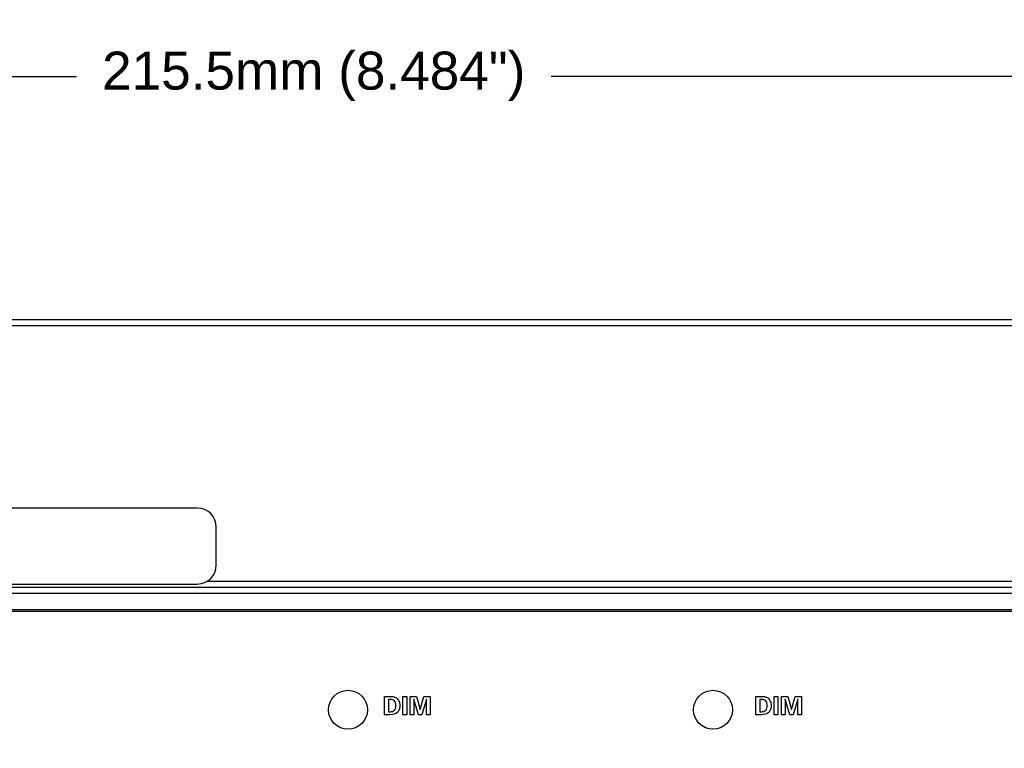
# Model space of a CAD drawing. Header units: inches. Extents: x 0.6 to 15.6, y 0.2 to 10.2.
# Tile 12 of 15: x 5.5 to 8.8, y 7.8 to 10.2. Entities that reach past the tile are written whole.
import ezdxf

# ---------------------------------------------------------------- set-up
doc = ezdxf.new("R2010")
doc.units = ezdxf.units.IN
doc.header["$LTSCALE"] = 0.935
doc.header["$MEASUREMENT"] = 0
doc.header["$PDMODE"] = 3
doc.header["$PDSIZE"] = 0.3125
doc.layers.get('0').update_dxf_attribs({"linetype": 'CONTINUOUS'})
doc.layers.get('Defpoints').update_dxf_attribs({"linetype": 'CONTINUOUS'})
doc.layers.add('DIMS', color=5, linetype='CONTINUOUS')
doc.layers.add('SCREEN', color=5, linetype='CONTINUOUS')
doc.styles.get("Standard").update_dxf_attribs({"font": 'ARIAL_0.TTF'})
doc.dimstyles.get("Standard").update_dxf_attribs({"dimtxt": 0.125, "dimasz": 0.18, "dimexe": 0.18, "dimexo": 0.0625, "dimgap": 0.09, "dimtad": 0, "dimtih": 1, "dimtoh": 1, "dimdec": 3, "dimzin": 4, "dimdsep": 46, "dimtxsty": 'Standard', "dimblk": '_FILLED', "dimblk1": '_FILLED', "dimblk2": '_FILLED', "dimcen": 0.09, "dimadec": 0, "dimazin": 0, "dimtol": 1, "dimtp": 0.001, "dimtm": 0.001, "dimtfac": 1, "dimtdec": 3, "dimtofl": 0, "dimtmove": 0, "dimatfit": 3, "dimldrblk": '_FILLED', "dimfxl": 0, "dimtolj": 1, "dimtzin": 4, "dimarcsym": 0})

# ---------------------------------------------------------------- blocks, each defined once
blk = doc.blocks.new('_FILLED')
at = {"color": 0, "linetype": 'ByBlock'}
blk.add_solid([(0, 0), (-1, 0.174), (-1, -0.174)], dxfattribs=at)
blk = doc.blocks.new('*D1')
at = {"layer": 'Defpoints', "color": 0, "lineweight": 0}
for p in [(10.8282, 9.9839), (2.3432, 9.1844), (10.8282, 9.1838)]:
    blk.add_point(p, dxfattribs=at)
at = {"layer": 'DIMS', "color": 0, "lineweight": -2}
for p, q in [((2.3432, 9.2469), (2.3432, 10.1639)), ((10.8282, 9.2463), (10.8282, 10.1639)), ((2.5232, 9.9839), (5.7043, 9.9839)), ((10.6482, 9.9839), (7.2646, 9.9839))]:
    blk.add_line(p, q, dxfattribs=at)
at = {"layer": 'DIMS', "color": 0, "lineweight": -2, "xscale": 0.18, "yscale": 0.18, "zscale": 0.18, "rotation": 180}
blk.add_blockref('_FILLED', (2.3432, 9.9839), dxfattribs=at)
at = {"layer": 'DIMS', "color": 0, "lineweight": -2, "xscale": 0.18, "yscale": 0.18, "zscale": 0.18}
blk.add_blockref('_FILLED', (10.8282, 9.9839), dxfattribs=at)
at = {"layer": 'DIMS', "color": 0, "insert": (6.4844, 9.9839), "char_height": 0.125, "attachment_point": 5}
blk.add_mtext('\\A1;215.5mm (8.484")', dxfattribs=at)
blk = doc.blocks.new('*D3')
at = {"layer": 'Defpoints', "color": 0, "lineweight": 0}
for p in [(2.3438, 9.1839), (1.2332, 5.3769), (6.3953, 5.3769)]:
    blk.add_point(p, dxfattribs=at)
at = {"layer": 'DIMS', "color": 0, "lineweight": -2}
for p, q in [((2.2813, 9.1839), (1.0532, 9.1839)), ((1.2332, 9.0039), (1.2332, 7.621)), ((1.2332, 5.5569), (1.2332, 7.2772)), ((6.3328, 5.3769), (1.0532, 5.3769))]:
    blk.add_line(p, q, dxfattribs=at)
at = {"layer": 'DIMS', "color": 0, "lineweight": -2, "xscale": 0.18, "yscale": 0.18, "zscale": 0.18}
for p, rotation in [((1.2332, 9.1839), 90), ((1.2332, 5.3769), 270)]:
    blk.add_blockref('_FILLED', p, dxfattribs=dict(at, rotation=rotation))
at = {"layer": 'DIMS', "color": 0, "insert": (1.2332, 7.4491), "char_height": 0.125, "attachment_point": 5}
blk.add_mtext('\\A1;94.2mm (3.709")', dxfattribs=at)

msp = doc.modelspace()

# ---------------------------------------------------------------- linework, layer by layer
for p, q in [((2.4057, 9.1839), (10.7657, 9.1839)), ((2.4057, 9.1639), (10.7657, 9.1639)), ((6.1012, 8.5639), (2.4772, 8.5639)), ((6.1642, 8.3769), (6.1642, 8.5009)), ((6.1343, 8.3239), (9.7887, 8.3239)), ((2.4057, 8.3039), (10.7657, 8.3039)), ((2.4767, 8.3139), (6.1012, 8.3139)), ((2.4057, 8.2839), (10.7657, 8.2839)), ((10.7657, 8.2289), (2.4057, 8.2289)), ((10.7607, 8.2239), (2.4107, 8.2239))]:
    msp.add_line(p, q)
for centre in [(6.597, 7.9003), (7.797, 7.9003)]:
    msp.add_circle(centre, 0.064)
for centre, start, end in [((6.1012, 8.5009), 0, 90), ((6.1012, 8.3769), 270, 360)]:
    msp.add_arc(centre, 0.063, start, end)
at = {"layer": 'SCREEN'}
for p, q in [((6.7171, 7.8842), (6.7171, 7.9442)), ((6.7171, 7.9442), (6.7359, 7.9442)), ((6.7299, 7.9344), (6.7299, 7.8941)), ((6.7363, 7.9344), (6.7299, 7.9344)), ((6.7772, 7.8842), (6.7772, 7.9442)), ((6.7772, 7.9442), (6.79, 7.9442)), ((6.79, 7.9442), (6.79, 7.8842)), ((6.8015, 7.8842), (6.8015, 7.9442)), ((6.8015, 7.9442), (6.8218, 7.9442)), ((6.8131, 7.9349), (6.8131, 7.8842)), ((6.8287, 7.8842), (6.8131, 7.9349)), ((6.8218, 7.9442), (6.8344, 7.9009)), ((6.8344, 7.9009), (6.8469, 7.9442)), ((6.8556, 7.9349), (6.8399, 7.8842)), ((6.8469, 7.9442), (6.8675, 7.9442)), ((6.8556, 7.8842), (6.8556, 7.9349)), ((6.8675, 7.9442), (6.8675, 7.8842)), ((7.938, 7.9442), (7.9567, 7.9442)), ((7.938, 7.8842), (7.938, 7.9442)), ((7.9572, 7.9344), (7.9507, 7.9344)), ((7.9507, 7.9344), (7.9507, 7.8941)), ((7.9981, 7.9442), (8.0108, 7.9442)), ((7.9981, 7.8842), (7.9981, 7.9442)), ((8.0108, 7.9442), (8.0108, 7.8842)), ((8.0224, 7.9442), (8.0427, 7.9442)), ((8.0224, 7.8842), (8.0224, 7.9442)), ((8.0339, 7.9349), (8.0339, 7.8842)), ((8.0496, 7.8842), (8.0339, 7.9349)), ((8.0427, 7.9442), (8.0552, 7.9009)), ((8.0552, 7.9009), (8.0677, 7.9442)), ((8.0765, 7.9349), (8.0608, 7.8842)), ((8.0677, 7.9442), (8.0884, 7.9442)), ((8.0765, 7.8842), (8.0765, 7.9349)), ((8.0884, 7.9442), (8.0884, 7.8842)), ((6.7359, 7.8842), (6.7171, 7.8842)), ((6.7299, 7.8941), (6.7363, 7.8941)), ((6.79, 7.8842), (6.7772, 7.8842)), ((6.8131, 7.8842), (6.8015, 7.8842)), ((6.8399, 7.8842), (6.8287, 7.8842)), ((6.8675, 7.8842), (6.8556, 7.8842)), ((7.9567, 7.8842), (7.938, 7.8842)), ((7.9507, 7.8941), (7.9572, 7.8941)), ((8.0108, 7.8842), (7.9981, 7.8842)), ((8.0339, 7.8842), (8.0224, 7.8842)), ((8.0608, 7.8842), (8.0496, 7.8842)), ((8.0884, 7.8842), (8.0765, 7.8842))]:
    msp.add_line(p, q, dxfattribs=at)
at = {"layer": 'SCREEN', "start_tangent": (1, 0), "end_tangent": (-1, 0)}
for points in [[(6.7359, 7.9442), (6.748, 7.943), (6.7564, 7.9392), (6.7647, 7.929), (6.7669, 7.9221), (6.7676, 7.9141), (6.7656, 7.9012), (6.7596, 7.8918), (6.7359, 7.8842)], [(6.7363, 7.8941), (6.75, 7.8989), (6.7532, 7.9051), (6.7543, 7.914), (6.7532, 7.9232), (6.75, 7.9295), (6.7363, 7.9344)], [(7.9567, 7.9442), (7.9688, 7.943), (7.9772, 7.9392), (7.9856, 7.929), (7.9877, 7.9221), (7.9885, 7.9141), (7.9864, 7.9012), (7.9804, 7.8918), (7.9567, 7.8842)], [(7.9572, 7.8941), (7.9708, 7.8989), (7.9741, 7.9051), (7.9752, 7.914), (7.9741, 7.9232), (7.9708, 7.9295), (7.9572, 7.9344)]]:
    msp.add_spline(points, degree=3, dxfattribs=at)

# ---------------------------------------------------------------- dimensions: what is measured, and where the dimension line sits
at = {"layer": 'DIMS'}
dim = msp.add_linear_dim(base=(10.8282, 9.9839), p1=(2.3432, 9.1844), p2=(10.8282, 9.1838), text='215.5mm (8.484")', dimstyle='Standard', dxfattribs=at)
dim.commit()
dim.dimension.update_dxf_attribs({"geometry": '*D1', "text_midpoint": (6.4844, 9.9839), "dimtype": 160})
dim = msp.add_linear_dim(base=(1.2332, 5.3769), p1=(2.3438, 9.1839), p2=(6.3953, 5.3769), angle=270, text='94.2mm (3.709")', dimstyle='Standard', dxfattribs=at)
dim.commit()
dim.dimension.update_dxf_attribs({"geometry": '*D3', "text_midpoint": (1.2332, 7.4491), "dimtype": 160})

doc.saveas('drawing.dxf')
